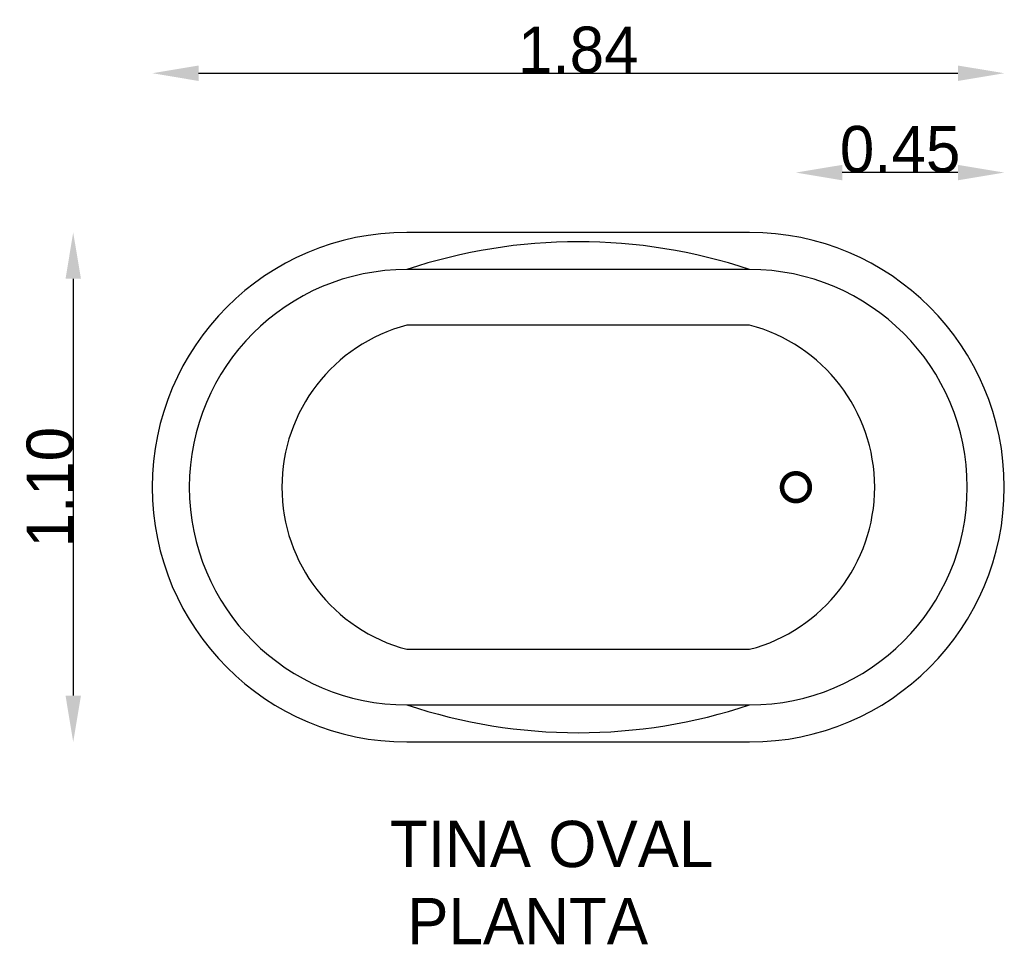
# Model space of a CAD drawing. Extents: x -4.5 to -2.37, y -0.33 to 1.66.
import ezdxf

# ---------------------------------------------------------------- set-up
doc = ezdxf.new("R2010")
doc.units = 0
doc.header["$MEASUREMENT"] = 0
doc.layers.get('0').update_dxf_attribs({"linetype": 'CONTINUOUS'})
doc.layers.get('DEFPOINTS').update_dxf_attribs({"linetype": 'CONTINUOUS'})
doc.dimstyles.get("Standard").update_dxf_attribs({"dimtxt": 0.18, "dimasz": 0.18, "dimexe": 0.18, "dimexo": 0.0625, "dimgap": 0.09, "dimtad": 0, "dimtih": 1, "dimtoh": 1, "dimdec": 4, "dimzin": 0, "dimdsep": 46, "dimtxsty": 'Standard', "dimcen": 0.09, "dimadec": 0, "dimazin": 0, "dimtfac": 1, "dimtdec": 4, "dimtofl": 0, "dimtmove": 0, "dimatfit": 3, "dimfxl": 0, "dimtolj": 1, "dimtzin": 0, "dimarcsym": 0})

# ---------------------------------------------------------------- blocks, each defined once
blk = doc.blocks.new('*D1')
at = {"color": 0, "linetype": 'ByBlock'}
blk.add_line((-4.1119, 1.5462), (-2.4719, 1.5462), dxfattribs=at)
for points in [[(-4.1119, 1.5628), (-4.1119, 1.5295), (-4.2119, 1.5462)], [(-2.4719, 1.5628), (-2.4719, 1.5295), (-2.3719, 1.5462)]]:
    blk.add_solid(points, dxfattribs=at)
at = {"layer": 'DEFPOINTS', "color": 0, "linetype": 'ByBlock'}
for p in [(-2.3719, 1.5462), (-4.2119, 0.6524), (-2.3719, 0.6524)]:
    blk.add_point(p, dxfattribs=at)
at = {"color": 0, "linetype": 'ByBlock', "insert": (-3.2919, 1.5962), "char_height": 0.1, "attachment_point": 5}
blk.add_mtext('\\A1;1.84', dxfattribs=at)
blk = doc.blocks.new('*D2')
at = {"color": 0, "linetype": 'ByBlock'}
blk.add_line((-4.3826, 1.1024), (-4.3826, 0.2024), dxfattribs=at)
for points in [[(-4.3992, 1.1024), (-4.3659, 1.1024), (-4.3826, 1.2024)], [(-4.3992, 0.2024), (-4.3659, 0.2024), (-4.3826, 0.1024)]]:
    blk.add_solid(points, dxfattribs=at)
at = {"layer": 'DEFPOINTS', "color": 0, "linetype": 'ByBlock'}
for p in [(-3.6619, 1.2024), (-4.3826, 0.1024), (-3.6619, 0.1024)]:
    blk.add_point(p, dxfattribs=at)
at = {"color": 0, "linetype": 'ByBlock', "insert": (-4.4326, 0.6524), "char_height": 0.1, "attachment_point": 5, "rotation": 90}
blk.add_mtext('\\A1;1.10', dxfattribs=at)
blk = doc.blocks.new('*D0')
at = {"color": 0, "linetype": 'ByBlock'}
blk.add_line((-2.4719, 1.4446), (-2.7219, 1.4446), dxfattribs=at)
for points in [[(-2.7219, 1.4612), (-2.7219, 1.4279), (-2.8219, 1.4446)], [(-2.4719, 1.4612), (-2.4719, 1.4279), (-2.3719, 1.4446)]]:
    blk.add_solid(points, dxfattribs=at)
at = {"layer": 'DEFPOINTS', "color": 0, "linetype": 'ByBlock'}
for p in [(-2.8219, 1.4446), (-2.8219, 0.6524), (-2.3719, 0.6524)]:
    blk.add_point(p, dxfattribs=at)
at = {"color": 0, "linetype": 'ByBlock', "insert": (-2.5969, 1.4946), "char_height": 0.1, "attachment_point": 5}
blk.add_mtext('\\A1;0.45', dxfattribs=at)

msp = doc.modelspace()

# ---------------------------------------------------------------- linework, layer by layer
for p, q in [((-2.9219, 1.2024), (-3.6619, 1.2024)), ((-2.9219, 1.1224), (-3.6619, 1.1224)), ((-2.9219, 1.0024), (-3.6619, 1.0024)), ((-3.6619, 0.3024), (-2.9219, 0.3024)), ((-3.6619, 0.1824), (-2.9219, 0.1824)), ((-3.6619, 0.1024), (-2.9219, 0.1024))]:
    msp.add_line(p, q)
at = {"const_width": 0.01}
msp.add_lwpolyline([(-2.8519, 0.6524, 1), (-2.7919, 0.6524, 1)], format="xyb", close=True, dxfattribs=at)
for centre, radius, start, end in [((-3.6619, 0.6524), 0.55, 90, 270), ((-2.9219, 0.6524), 0.55, 270, 90), ((-3.2919, 0.0116), 1.1708, 71.5779, 108.4221), ((-3.6619, 0.6524), 0.47, 90, 270), ((-2.9219, 0.6524), 0.47, 270, 90), ((-3.57, 0.6524), 0.3619, 104.7048, 255.2952), ((-3.0137, 0.6524), 0.3619, 284.7048, 75.2952), ((-3.2919, 1.2932), 1.1708, 251.5779, 288.4221)]:
    msp.add_arc(centre, radius, start, end)

# ---------------------------------------------------------------- texts
at = {"color": 5}
for s, p in [('TINA OVAL', (-3.6985, -0.1679)), (' PLANTA', (-3.6985, -0.3345))]:
    msp.add_text(s, height=0.1, dxfattribs=at).set_placement(p)

# ---------------------------------------------------------------- dimensions: what is measured, and where the dimension line sits
at = {"color": 1}
dim = msp.add_linear_dim(base=(-2.3719, 1.5462), p1=(-4.2119, 0.6524), p2=(-2.3719, 0.6524), dimstyle='Standard', override={"dimtxt": 0.1, "dimasz": 0.1, "dimexe": 1.25, "dimexo": 0.625, "dimgap": 0, "dimtad": 1, "dimtih": 0, "dimtoh": 0, "dimdec": 2, "dimzin": 8, "dimcen": 2.5, "dimse1": 1, "dimse2": 1, "dimtdec": 2, "dimtix": 1, "dimtofl": 1}, dxfattribs=at)
dim.commit()
dim.dimension.update_dxf_attribs({"geometry": '*D1', "text_midpoint": (-3.2919, 1.5962)})
dim = msp.add_linear_dim(base=(-2.8219, 1.3317), p1=(-2.3719, 0.5395), p2=(-2.8219, 0.5395), dimstyle='Standard', override={"dimtxt": 0.1, "dimasz": 0.1, "dimexe": 1.25, "dimexo": 0.625, "dimgap": 0, "dimtad": 1, "dimtih": 0, "dimtoh": 0, "dimdec": 2, "dimzin": 8, "dimcen": 2.5, "dimse1": 1, "dimse2": 1, "dimtdec": 2, "dimtix": 1, "dimtofl": 1}, dxfattribs=at)
dim.commit()
dim.dimension.update_dxf_attribs({"geometry": '*D0', "text_midpoint": (-2.5969, 1.3817), "insert": (0, -0.1129)})
dim = msp.add_linear_dim(base=(-4.3826, 0.1024), p1=(-3.6619, 1.2024), p2=(-3.6619, 0.1024), angle=90, text='1.10', dimstyle='Standard', override={"dimtxt": 0.1, "dimasz": 0.1, "dimexe": 1.25, "dimexo": 0.625, "dimgap": 0, "dimtad": 1, "dimtih": 0, "dimtoh": 0, "dimdec": 2, "dimzin": 8, "dimcen": 2.5, "dimse1": 1, "dimse2": 1, "dimtdec": 2, "dimtix": 1, "dimtofl": 1}, dxfattribs=at)
dim.commit()
dim.dimension.update_dxf_attribs({"geometry": '*D2', "text_midpoint": (-4.4326, 0.6524)})

doc.saveas('drawing.dxf')
